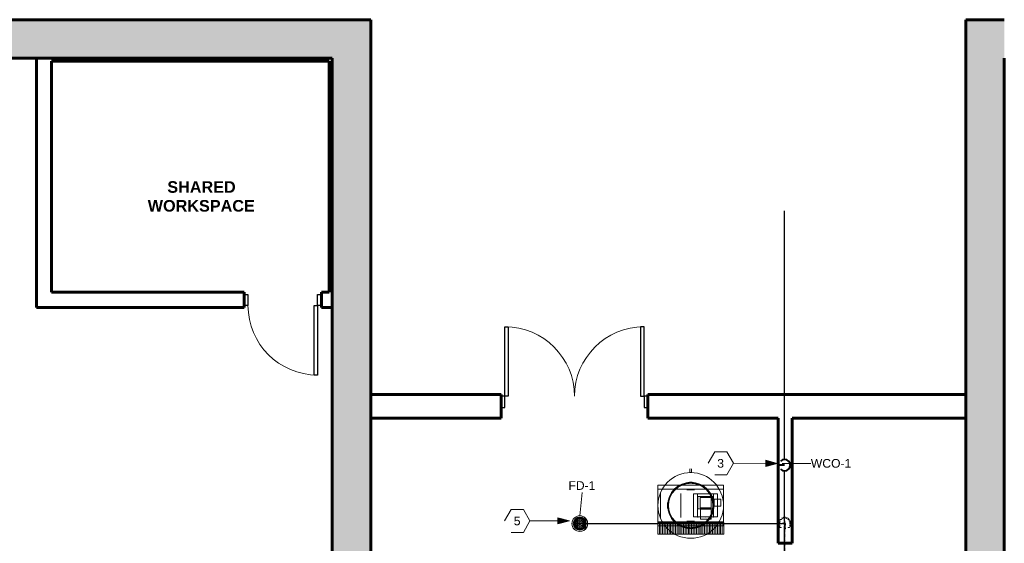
# Model space of a CAD drawing. Header units: inches. Extents: x -703 to 1618, y -188 to 488.
# Tile 10 of 18: x -345 to 165, y 217 to 488. Entities that reach past the tile are written whole.
import ezdxf

# ---------------------------------------------------------------- set-up
doc = ezdxf.new("R2010")
doc.units = ezdxf.units.IN
doc.header["$MEASUREMENT"] = 0
doc.linetypes.add('Dash 1_8_', pattern=[0.25, 0.125, -0.125])
for name, color, linetype, lineweight in [('A-ANNO-NOTE', 131, 'Continuous', 9), ('A-AREA-IDEN', 2, 'Continuous', 9), ('A-DOOR', 31, 'Continuous', 18), ('A-DOOR-FRAM', 31, 'Continuous', 30), ('A-WALL', 113, 'Continuous', 18), ('A-WALL-PATT', 111, 'Continuous', 18), ('I-WALL', 2, 'Continuous', 18), ('L-SITE-WALL', 31, 'Continuous', 18), ('P-PIPE', 3, 'Continuous', 30), ('P-PIPE-IDEN', 2, 'Continuous', 9), ('P-SANR-FIXT', 6, 'Continuous', 9), ('P-SANR-FIXT-IDEN', 2, 'Continuous', 9)]:
    doc.layers.add(name, color=color, linetype=linetype, lineweight=lineweight)
doc.styles.add('Arial', font='arial.ttf', dxfattribs={"height": 4.5})
doc.styles.add('Arial_B', font='arialbd.ttf', dxfattribs={"height": 6})
pattern_1 = [(50, (0, 0), (13.77135, -1.20496), [1.44, -15.84]), (355, (0, 0), (-2.66442, 14.44218), [1.152, -12.672]), (100.451, (1.148, -0.1), (11.10708, 13.23737), [1.224, -13.462]), (46.184, (0, 3.84), (20.4913, -3.17785), [2.16, -23.76]), (96.636, (1.708, 3.575), (17.94587, 18.70315), [1.836, -20.193]), (351.184, (0, 3.84), (17.9454, 18.7026), [1.728, -19.008]), (21, (1.92, 2.88), (11.46052, -7.73037), [1.44, -15.84]), (326, (1.92, 2.88), (4.67135, 13.92315), [1.152, -12.672]), (71.451, (2.875, 2.236), (16.13207, 6.19284), [1.224, -13.462]), (37.5, (0, 0), (0.233123, 6.39175), [0.634, -11.885, 0.634, -12.23, -12.72]), (37.5, (0, 0), (0.233123, 6.39175), [-25.382, 0.634, -12.086]), (7.5, (0, 0), (5.05073, 7.57304), [0.634, -6.701, 0.634, -11.597, -4.848]), (7.5, (0, 0), (5.05073, 7.57304), [-19.565, 0.634, -4.214]), (327.5, (-4.282, 0), (10.24958, -0.43289), [0.634, -4.166, 0.634, -14.342, -19.872]), (327.5, (-4.282, 0), (10.24958, -0.43289), [-19.776, 0.634, -19.238]), (317.5, (-6.202, 0), (11.19739, 1.92214), [0.634, -5.606, 0.634, -9.312, -14.112]), (317.5, (-6.202, 0), (11.19739, 1.92214), [-16.186, 0.634, -13.478])]

# ---------------------------------------------------------------- blocks, each defined once
blk = doc.blocks.new('Door-Passage-Single-Flush - 36_ x 84_-580594-Waste and Vent Floor Plan')
at = {"layer": 'A-DOOR', "color": 50, "lineweight": 30}
for p, q in [((16.25, -3.1875), (18, -3.1875)), ((16.25, -39.1875), (16.25, -3.1875)), ((18, -3.1875), (18, -39.1875)), ((18, -39.1875), (16.25, -39.1875))]:
    blk.add_line(p, q, dxfattribs=at)
at = {"layer": 'A-DOOR', "color": 7, "lineweight": 9}
blk.add_arc((18, -3.1875), 36, 180, 270, dxfattribs=at)
at = {"layer": 'A-DOOR-FRAM', "color": 50}
for p, q in [((-20, 2.5625), (-18, 2.5625)), ((-20, -3.1875), (-20, 2.5625)), ((-18, 2.5625), (-18, -3.1875)), ((18, 2.5625), (20, 2.5625)), ((18, -3.1875), (18, 2.5625)), ((20, 2.5625), (20, -3.1875)), ((-18, -3.1875), (-20, -3.1875)), ((20, -3.1875), (18, -3.1875))]:
    blk.add_line(p, q, dxfattribs=at)
blk = doc.blocks.new('Door-Exterior-Double - 72_ x 84_-481738-Waste and Vent Floor Plan')
at = {"layer": 'A-DOOR', "color": 50, "lineweight": 30}
for p, q in [((-36, 5.4375), (-36, 41.4375)), ((-36, 41.4375), (-34.25, 41.4375)), ((-34.25, 41.4375), (-34.25, 5.4375)), ((36, 41.4375), (34.25, 41.4375)), ((34.25, 41.4375), (34.25, 5.4375)), ((36, 5.4375), (36, 41.4375)), ((-34.25, 5.4375), (-36, 5.4375)), ((34.25, 5.4375), (36, 5.4375))]:
    blk.add_line(p, q, dxfattribs=at)
at = {"layer": 'A-DOOR', "color": 7, "lineweight": 9}
for centre, start, end in [((-36, 5.4375), 0, 90), ((36, 5.4375), 90, 180)]:
    blk.add_arc(centre, 36, start, end, dxfattribs=at)
at = {"layer": 'A-DOOR-FRAM', "color": 50}
for p, q in [((-36, 5.4375), (-38, 5.4375)), ((-38, 5.4375), (-38, -0.3125)), ((-36, -0.3125), (-36, 5.4375)), ((36, 5.4375), (36, -0.3125)), ((38, 5.4375), (36, 5.4375)), ((38, -0.3125), (38, 5.4375)), ((-38, -0.3125), (-36, -0.3125)), ((36, -0.3125), (38, -0.3125))]:
    blk.add_line(p, q, dxfattribs=at)
blk = doc.blocks.new('ANG M_I Facility_HOST_REVISED_07082024_rvt-1-Waste and Vent Floor Plan')
at = {"layer": 'A-WALL-PATT', "lineweight": 9}
h = blk.add_hatch(dxfattribs=at)
h.set_pattern_fill('FP_1', style=0, pattern_type=2)
h.set_pattern_definition(pattern_1)
h.paths.add_polyline_path([(-603.06, 468.34), (-603.06, 488.34), (-163.06, 488.34), (-163.06, 468.34), (-183.06, 468.34)])
h = blk.add_hatch(dxfattribs=at)
h.set_pattern_fill('FP_1', style=0, pattern_type=2)
h.set_pattern_definition(pattern_1)
h.paths.add_polyline_path([(164.94, -11.66), (144.94, -11.66), (144.94, 488.34), (164.94, 488.34), (164.94, 468.34)])
h = blk.add_hatch(dxfattribs=at)
h.set_pattern_fill('FP_1', style=0, pattern_type=2)
h.set_pattern_definition(pattern_1)
h.paths.add_polyline_path([(-163.06, -11.66), (-183.06, -11.66), (-183.06, 468.34), (-163.06, 468.34)])
at = {"layer": 'A-WALL', "color": 250, "lineweight": 60}
for p, q in [((-95.56, 294.34), (-163.06, 294.34)), ((-163.06, 294.34), (-163.06, 281.96)), ((-95.56, 281.96), (-95.56, 294.34)), ((144.94, 294.34), (-19.56, 294.34)), ((-19.56, 294.34), (-19.56, 281.96)), ((144.94, 281.96), (144.94, 294.34)), ((-163.06, 281.96), (-95.56, 281.96)), ((-19.56, 281.96), (47.94, 281.96)), ((55.19, 281.96), (144.94, 281.96))]:
    blk.add_line(p, q, dxfattribs=at)
at = {"layer": 'A-WALL', "color": 10}
for p, q in [((-163.06, 294.34), (-163.06, 294.34)), ((-95.56, 294.34), (-95.56, 294.34)), ((-19.56, 294.34), (-19.56, 294.34)), ((144.94, 294.34), (144.94, 294.34)), ((-163.06, 281.96), (-163.06, 281.96)), ((-95.56, 281.96), (-95.56, 281.96)), ((-19.56, 281.96), (-19.56, 281.96)), ((144.94, 281.96), (144.94, 281.96))]:
    blk.add_line(p, q, dxfattribs=at)
at = {"layer": 'I-WALL', "color": 250, "lineweight": 60}
for p, q in [((-183.06, 468.34), (-336.06, 468.34)), ((-336.06, 468.34), (-336.06, 466.84)), ((-336.06, 466.84), (-336.06, 347.22)), ((-328.19, 466.84), (-184.56, 466.84)), ((-328.19, 347.22), (-328.19, 466.84)), ((-184.56, 466.84), (-184.56, 347.22)), ((-183.06, 466.84), (-183.06, 468.34)), ((-183.06, 339.35), (-183.06, 466.84)), ((-336.06, 347.22), (-336.06, 339.35)), ((-228.56, 347.22), (-328.19, 347.22)), ((-228.56, 339.35), (-228.56, 347.22)), ((-184.56, 347.22), (-188.56, 347.22)), ((-188.56, 347.22), (-188.56, 339.35)), ((-336.06, 339.35), (-228.56, 339.35)), ((-188.56, 339.35), (-184.56, 339.35)), ((-184.56, 339.35), (-183.06, 339.35)), ((47.94, 281.96), (47.94, 217.21)), ((55.19, 217.21), (55.19, 281.96)), ((47.94, 217.21), (55.19, 217.21))]:
    blk.add_line(p, q, dxfattribs=at)
at = {"layer": 'I-WALL', "color": 10}
for p, q in [((-336.06, 468.34), (-336.06, 468.34)), ((-328.19, 466.84), (-328.19, 466.84)), ((-184.56, 466.84), (-184.56, 466.84)), ((-183.06, 468.34), (-183.06, 468.34)), ((-328.19, 347.22), (-328.19, 347.22)), ((-228.56, 347.22), (-228.56, 347.22)), ((-188.56, 347.22), (-188.56, 347.22)), ((-184.56, 347.22), (-184.56, 347.22)), ((-336.06, 339.35), (-336.06, 339.35)), ((-228.56, 339.35), (-228.56, 339.35)), ((-188.56, 339.35), (-188.56, 339.35)), ((-183.06, 339.35), (-183.06, 339.35)), ((47.94, 281.96), (47.94, 281.96)), ((55.19, 281.96), (55.19, 281.96)), ((47.94, 217.21), (47.94, 217.21)), ((55.19, 217.21), (55.19, 217.21))]:
    blk.add_line(p, q, dxfattribs=at)
at = {"layer": 'L-SITE-WALL', "color": 250, "lineweight": 60}
for p, q in [((-163.06, 488.34), (-603.06, 488.34)), ((-163.06, 468.34), (-163.06, 488.34)), ((164.94, 488.34), (144.94, 488.34)), ((144.94, 488.34), (144.94, -11.66)), ((-603.06, 468.34), (-183.06, 468.34)), ((-183.06, 468.34), (-183.06, -11.66)), ((-163.06, -11.66), (-163.06, 468.34)), ((164.94, -11.66), (164.94, 468.34))]:
    blk.add_line(p, q, dxfattribs=at)
at = {"layer": 'L-SITE-WALL', "color": 10}
for p, q in [((-163.06, 488.34), (-163.06, 488.34)), ((144.94, 488.34), (144.94, 488.34)), ((-183.06, 468.34), (-183.06, 468.34)), ((-163.06, 468.34), (-163.06, 468.34))]:
    blk.add_line(p, q, dxfattribs=at)
at = {"layer": 'A-DOOR', "color": 10, "lineweight": 18}
for name, p in [('Door-Passage-Single-Flush - 36_ x 84_-580594-Waste and Vent Floor Plan', (-208.56, 343.53)), ('Door-Exterior-Double - 72_ x 84_-481738-Waste and Vent Floor Plan', (-57.56, 287.9))]:
    blk.add_blockref(name, p, dxfattribs=at)
blk = doc.blocks.new('AirCompressor_Vertical_80gal_USACE - Standard-2971515-Waste and Vent Floor Plan')
at = {"layer": 'P-SANR-FIXT'}
for p, q in [((-14.85, 16.98), (-8.85, 16.98)), ((-14.85, 16.98), (-8.85, 16.98)), ((-14.85, 16.98), (-14.85, -17.08)), ((-14.85, 16.98), (-14.85, 16.98)), ((-14.85, 16.98), (-14.85, -17.08)), ((-8.85, 16.98), (-14.85, 16.98)), ((-14.85, 16.98), (-14.85, -17.08)), ((-14.85, 16.98), (-14.85, 16.98)), ((-14.85, 16.23), (-14.85, 16.23)), ((-8.85, 16.23), (-14.85, 16.23)), ((-14.85, 15.4), (-14.85, 15.4)), ((-8.85, 15.4), (-14.85, 15.4)), ((-14.1, 16.98), (-14.1, 16.98)), ((-13.46, 16.98), (-13.46, 16.98)), ((-12.82, 16.98), (-12.82, 16.98)), ((-12.17, 16.98), (-12.17, 16.98)), ((-11.53, 16.98), (-11.53, 16.98)), ((-10.89, 16.98), (-10.89, 16.98)), ((-10.5, 17), (-10.5, 17)), ((-10.5, 17), (-8.38, 17)), ((-10.5, 17), (-10.5, -17)), ((-10.25, 16.98), (-10.25, 16.98)), ((-9.6, 16.98), (-9.6, 16.98)), ((-8.85, -17.08), (-8.85, 16.98)), ((-8.85, 16.98), (-8.85, 16.98)), ((-8.85, 16.23), (-8.85, 16.23)), ((-8.85, 15.4), (-8.85, 15.4)), ((-8.38, 17), (-8.38, 17)), ((-8.38, 17), (8.38, 17)), ((-8.38, 17), (-8.38, -17)), ((-8.38, 17), (-8.38, -17)), ((-8.13, 17), (-8.13, 17)), ((6.25, 15.56), (-6.25, 15.56)), ((8.13, 17), (8.13, 17)), ((8.38, 17), (8.38, 17)), ((8.38, 17), (10.5, 17)), ((8.38, 17), (8.38, -17)), ((8.38, 17), (8.38, -17)), ((10.5, 17), (10.5, 17)), ((10.5, 17), (10.5, -17)), ((-14.85, 14.56), (-14.85, 14.56)), ((-8.85, 14.56), (-14.85, 14.56)), ((-14.85, 13.73), (-14.85, 13.73)), ((-8.85, 13.73), (-14.85, 13.73)), ((-14.85, 12.89), (-14.85, 12.89)), ((-8.85, 12.89), (-14.85, 12.89)), ((-14.85, 12.06), (-14.85, 12.06)), ((-8.85, 12.06), (-14.85, 12.06)), ((-14.85, 11.22), (-14.85, 11.22)), ((-8.85, 11.22), (-14.85, 11.22)), ((-14.85, 10.39), (-14.85, 10.39)), ((-8.85, 10.39), (-14.85, 10.39)), ((-8.85, 14.56), (-8.85, 14.56)), ((-8.85, 13.73), (-8.85, 13.73)), ((-8.85, 12.89), (-8.85, 12.89)), ((-8.85, 12.06), (-8.85, 12.06)), ((-8.85, 11.22), (-8.85, 11.22)), ((-8.85, 10.39), (-8.85, 10.39)), ((-6.25, 10.35), (-6.25, 10.35)), ((-6.25, 10.35), (-6.25, 10.35)), ((-1.5, 11.91), (-1.5, 11.4)), ((1.5, 11.4), (1.5, 11.91)), ((6.25, 10.35), (6.25, 10.35)), ((6.25, 10.35), (6.25, 10.35)), ((-14.85, 9.55), (-14.85, 9.55)), ((-8.85, 9.55), (-14.85, 9.55)), ((-14.85, 8.72), (-14.85, 8.72)), ((-8.85, 8.72), (-14.85, 8.72)), ((-14.85, 7.88), (-14.85, 7.88)), ((-8.85, 7.88), (-14.85, 7.88)), ((-14.85, 7.05), (-14.85, 7.05)), ((-8.85, 7.05), (-14.85, 7.05)), ((-14.85, 6.21), (-14.85, 6.21)), ((-8.85, 6.21), (-14.85, 6.21)), ((-14.85, 5.38), (-14.85, 5.38)), ((-8.85, 5.38), (-14.85, 5.38)), ((-8.85, 9.55), (-8.85, 9.55)), ((-8.85, 8.72), (-8.85, 8.72)), ((-8.85, 7.88), (-8.85, 7.88)), ((-8.85, 7.05), (-8.85, 7.05)), ((-8.85, 6.21), (-8.85, 6.21)), ((-8.85, 5.38), (-8.85, 5.38)), ((-6.25, 5.15), (6.25, 5.15)), ((-14.85, 4.54), (-14.85, 4.54)), ((-8.85, 4.54), (-14.85, 4.54)), ((-14.85, 3.71), (-14.85, 3.71)), ((-8.85, 3.71), (-14.85, 3.71)), ((-14.85, 2.87), (-14.85, 2.87)), ((-8.85, 2.87), (-14.85, 2.87)), ((-14.85, 2.04), (-14.85, 2.04)), ((-8.85, 2.04), (-14.85, 2.04)), ((-14.85, 1.21), (-14.85, 1.21)), ((-8.85, 1.21), (-14.85, 1.21)), ((-14.85, 0.37), (-14.85, 0.37)), ((-8.85, 0.37), (-14.85, 0.37)), ((-11.4, 1.5), (-11.91, 1.5)), ((-8.85, 4.54), (-8.85, 4.54)), ((-8.85, 3.71), (-8.85, 3.71)), ((-8.85, 2.87), (-8.85, 2.87)), ((-8.85, 2.04), (-8.85, 2.04)), ((-8.85, 1.21), (-8.85, 1.21)), ((-8.85, 0.37), (-8.85, 0.37)), ((11.91, 1.5), (11.4, 1.5)), ((19, 0.37), (17, 0.37)), ((-14.85, -0.46), (-14.85, -0.46)), ((-8.85, -0.46), (-14.85, -0.46)), ((-14.85, -1.3), (-14.85, -1.3)), ((-8.85, -1.3), (-14.85, -1.3)), ((-14.85, -2.13), (-14.85, -2.13)), ((-8.85, -2.13), (-14.85, -2.13)), ((-14.85, -2.97), (-14.85, -2.97)), ((-8.85, -2.97), (-14.85, -2.97)), ((-14.85, -3.8), (-14.85, -3.8)), ((-8.85, -3.8), (-14.85, -3.8)), ((-14.85, -4.64), (-14.85, -4.64)), ((-8.85, -4.64), (-14.85, -4.64)), ((-11.91, -1.5), (-11.4, -1.5)), ((-8.85, -0.46), (-8.85, -0.46)), ((-8.85, -1.3), (-8.85, -1.3)), ((-8.85, -2.13), (-8.85, -2.13)), ((-8.85, -2.97), (-8.85, -2.97)), ((-8.85, -3.8), (-8.85, -3.8)), ((-8.85, -4.64), (-8.85, -4.64)), ((-7.17, -5.03), (-1.92, -5.03)), ((-7.17, -10.63), (-7.17, -5.03)), ((-7.17, -5.03), (-1.92, -5.03)), ((-7.17, -10.63), (-7.17, -5.03)), ((-7.17, -5.03), (-1.92, -5.03)), ((-7.17, -10.63), (-7.17, -5.03)), ((-7.17, -5.03), (-1.92, -5.03)), ((-7.17, -10.63), (-7.17, -5.03)), ((-7.17, -5.03), (-1.92, -5.03)), ((-7.17, -10.63), (-7.17, -5.03)), ((-7.17, -5.03), (-1.92, -5.03)), ((-7.17, -10.63), (-7.17, -5.03)), ((-7.17, -5.03), (-1.92, -5.03)), ((-7.17, -10.63), (-7.17, -5.03)), ((-7.17, -5.03), (-1.92, -5.03)), ((-7.17, -10.63), (-7.17, -5.03)), ((-7.17, -5.03), (-1.92, -5.03)), ((-7.17, -10.63), (-7.17, -5.03)), ((-1.92, -5.03), (-7.17, -5.03)), ((-7.17, -5.03), (-7.17, -10.63)), ((-7.17, -5.03), (-7.17, -5.03)), ((-5.87, -3.65), (-6.25, -3.65)), ((-5.87, -1.52), (-5.87, -1.52)), ((-5.87, -1.52), (-5.87, -13.78)), ((-5.87, -3.47), (-5.87, -1.52)), ((6, -1.52), (-5.87, -1.52)), ((6, -1.52), (-5.87, -1.52)), ((-5.87, -11.83), (-5.87, -3.47)), ((-5.87, -3.47), (-5.87, -3.47)), ((-5.87, -3.47), (6, -3.47)), ((-5.87, -3.47), (6, -3.47)), ((-1.92, -5.03), (-1.92, -10.63)), ((-1.92, -5.03), (-1.92, -10.63)), ((-1.92, -5.03), (-1.92, -10.63)), ((-1.92, -5.03), (-1.92, -10.63)), ((-1.92, -5.03), (-1.92, -10.63)), ((-1.92, -5.03), (-1.92, -10.63)), ((-1.92, -5.03), (-1.92, -10.63)), ((-1.92, -5.03), (-1.92, -10.63)), ((-1.92, -5.03), (-1.92, -10.63)), ((-1.92, -10.63), (-1.92, -5.03)), ((-1.92, -5.03), (-1.92, -5.03)), ((4.58, -3.71), (-1.67, -3.71)), ((-1.67, -3.71), (-1.67, -11.71)), ((-1.67, -3.71), (-1.67, -3.71)), ((-1.17, -4.91), (-1.17, -10.63)), ((4.08, -4.91), (-1.17, -4.91)), ((-1.17, -4.91), (-1.17, -10.63)), ((4.08, -4.91), (-1.17, -4.91)), ((-1.17, -4.91), (-1.17, -10.63)), ((4.08, -4.91), (-1.17, -4.91)), ((-1.17, -4.91), (-1.17, -10.63)), ((4.08, -4.91), (-1.17, -4.91)), ((-1.17, -4.91), (-1.17, -10.63)), ((4.08, -4.91), (-1.17, -4.91)), ((-1.17, -4.91), (-1.17, -10.63)), ((4.08, -4.91), (-1.17, -4.91)), ((-1.17, -4.91), (4.08, -4.91)), ((-1.17, -10.51), (-1.17, -4.91)), ((-1.17, -4.91), (-1.17, -4.91)), ((4.08, -10.51), (4.08, -4.91)), ((4.08, -10.51), (4.08, -4.91)), ((4.08, -10.51), (4.08, -4.91)), ((4.08, -10.51), (4.08, -4.91)), ((4.08, -10.51), (4.08, -4.91)), ((4.08, -10.51), (4.08, -4.91)), ((4.08, -4.91), (4.08, -10.51)), ((4.08, -4.91), (4.08, -4.91)), ((4.58, -11.71), (4.58, -3.71)), ((4.58, -3.71), (4.58, -3.71)), ((6, -1.52), (6, -3.47)), ((6, -13.78), (6, -1.52)), ((6, -1.52), (6, -1.52)), ((6, -3.47), (6, -3.47)), ((6, -3.47), (6, -11.83)), ((6.25, -3.65), (6, -3.65)), ((11.4, -1.5), (11.91, -1.5)), ((17, -0.38), (19, -0.38)), ((19, 0), (19, 0)), ((19, 0), (19, 0)), ((-14.85, -5.47), (-14.85, -5.47)), ((-8.85, -5.47), (-14.85, -5.47)), ((-14.85, -6.31), (-14.85, -6.31)), ((-8.85, -6.31), (-14.85, -6.31)), ((-14.85, -7.14), (-14.85, -7.14)), ((-8.85, -7.14), (-14.85, -7.14)), ((-14.85, -7.98), (-14.85, -7.98)), ((-8.85, -7.98), (-14.85, -7.98)), ((-14.85, -8.81), (-14.85, -8.81)), ((-8.85, -8.81), (-14.85, -8.81)), ((-14.85, -9.65), (-14.85, -9.65)), ((-8.85, -9.65), (-14.85, -9.65)), ((-8.85, -5.47), (-8.85, -5.47)), ((-8.85, -6.31), (-8.85, -6.31)), ((-8.85, -7.14), (-8.85, -7.14)), ((-8.85, -7.98), (-8.85, -7.98)), ((-8.85, -8.81), (-8.85, -8.81)), ((-8.85, -9.65), (-8.85, -9.65)), ((-6.25, -7.65), (-6.25, -7.65)), ((-6.25, -7.65), (-6.25, -7.65)), ((-5.87, -7.65), (-5.87, -7.65)), ((-5.87, -7.65), (-5.87, -7.65)), ((6, -7.65), (6, -7.65)), ((6, -7.65), (6, -7.65)), ((6.25, -7.65), (6.25, -7.65)), ((6.25, -7.65), (6.25, -7.65)), ((-14.85, -10.48), (-14.85, -10.48)), ((-8.85, -10.48), (-14.85, -10.48)), ((-14.85, -11.32), (-14.85, -11.32)), ((-8.85, -11.32), (-14.85, -11.32)), ((-14.85, -12.15), (-14.85, -12.15)), ((-8.85, -12.15), (-14.85, -12.15)), ((-14.85, -12.99), (-14.85, -12.99)), ((-8.85, -12.99), (-14.85, -12.99)), ((-14.85, -13.82), (-14.85, -13.82)), ((-8.85, -13.82), (-14.85, -13.82)), ((-14.85, -14.66), (-14.85, -14.66)), ((-8.85, -14.66), (-14.85, -14.66)), ((-8.85, -10.48), (-8.85, -10.48)), ((-8.85, -11.32), (-8.85, -11.32)), ((-8.85, -12.15), (-8.85, -12.15)), ((-8.85, -12.99), (-8.85, -12.99)), ((-8.85, -13.82), (-8.85, -13.82)), ((-8.85, -14.66), (-8.85, -14.66)), ((-7.17, -10.63), (-1.92, -10.63)), ((-7.17, -10.63), (-1.92, -10.63)), ((-7.17, -10.63), (-1.92, -10.63)), ((-7.17, -10.63), (-1.92, -10.63)), ((-7.17, -10.63), (-1.92, -10.63)), ((-7.17, -10.63), (-1.92, -10.63)), ((-7.17, -10.63), (-1.92, -10.63)), ((-7.17, -10.63), (-1.92, -10.63)), ((-7.17, -10.63), (-1.92, -10.63)), ((-7.17, -10.63), (-7.17, -10.63)), ((-7.17, -10.63), (-1.92, -10.63)), ((-7.17, -10.63), (-7.17, -10.63)), ((-6.25, -11.65), (-5.87, -11.65)), ((-5.87, -13.78), (-5.87, -11.83)), ((-5.87, -11.83), (-5.87, -11.83)), ((-5.87, -11.83), (6, -11.83)), ((-5.87, -11.83), (6, -11.83)), ((-5.87, -13.78), (-5.87, -13.78)), ((-5.87, -13.78), (6, -13.78)), ((-5.87, -13.78), (6, -13.78)), ((-1.92, -10.63), (-1.92, -10.63)), ((-1.67, -11.71), (4.58, -11.71)), ((-1.67, -11.71), (-1.67, -11.71)), ((-1.5, -11.4), (-1.5, -11.91)), ((4.08, -10.51), (-1.17, -10.51)), ((4.08, -10.51), (-1.17, -10.51)), ((4.08, -10.51), (-1.17, -10.51)), ((4.08, -10.51), (-1.17, -10.51)), ((4.08, -10.51), (-1.17, -10.51)), ((4.08, -10.51), (-1.17, -10.51)), ((4.08, -10.51), (-1.17, -10.51)), ((-1.17, -10.51), (-1.17, -10.51)), ((-0.29, -12.08), (-0.29, -15.53)), ((-0.29, -12.08), (3.21, -12.08)), ((3.21, -12.08), (-0.29, -12.08)), ((1.5, -11.91), (1.5, -11.4)), ((3.21, -15.53), (3.21, -12.08)), ((4.08, -10.51), (4.08, -10.51)), ((4.58, -11.71), (4.58, -11.71)), ((6, -11.65), (6.25, -11.65)), ((6, -11.83), (6, -11.83)), ((6, -11.83), (6, -13.78)), ((6, -13.78), (6, -13.78)), ((-14.85, -15.49), (-14.85, -15.49)), ((-8.85, -15.49), (-14.85, -15.49)), ((-14.85, -16.33), (-14.85, -16.33)), ((-8.85, -16.33), (-14.85, -16.33)), ((-14.85, -17.08), (-8.85, -17.08)), ((-14.85, -17.08), (-8.85, -17.08)), ((-14.85, -17.08), (-8.85, -17.08)), ((-14.85, -17.08), (-14.85, -17.08)), ((-14.1, -17.08), (-14.1, -17.08)), ((-13.46, -17.08), (-13.46, -17.08)), ((-12.82, -17.08), (-12.82, -17.08)), ((-12.17, -17.08), (-12.17, -17.08)), ((-11.53, -17.08), (-11.53, -17.08)), ((-10.89, -17.08), (-10.89, -17.08)), ((-8.38, -17), (-10.5, -17)), ((-10.5, -17), (-10.5, -17)), ((-10.25, -17.08), (-10.25, -17.08)), ((-9.6, -17.08), (-9.6, -17.08)), ((-8.85, -15.49), (-8.85, -15.49)), ((-8.85, -16.33), (-8.85, -16.33)), ((-8.85, -17.08), (-8.85, -17.08)), ((8.38, -17), (-8.38, -17)), ((-8.38, -17), (-8.38, -17)), ((-8.13, -17), (-8.13, -17)), ((-0.29, -15.53), (3.21, -15.53)), ((3.21, -15.53), (-0.29, -15.53)), ((8.13, -17), (8.13, -17)), ((10.5, -17), (8.38, -17)), ((8.38, -17), (8.38, -17)), ((10.5, -17), (10.5, -17))]:
    blk.add_line(p, q, dxfattribs=at)
for radius, start, end in [(17, 0, 180), (17, 0, 180), (12, 360, 180), (11.73, 360, 180), (11.5, 0, 180), (8.38, 165.93, 180), (8.38, 360, 14.07), (17, 180, 360), (17, 180, 360), (12, 180, 360), (11.73, 180, 360), (11.5, 180, 360), (8.38, 180, 194.07), (8.38, 345.93, 360)]:
    blk.add_arc((0, 0), radius, start, end, dxfattribs=at)
for points, knots in [([(1.5, 11.91), (1.5, 11.91), (1.48, 11.91), (1.42, 11.92), (1.32, 11.93), (1.23, 11.94), (1.15, 11.94), (1.06, 11.95), (0.97, 11.96), (0.86, 11.97), (0.75, 11.98), (0.64, 11.98), (0.51, 11.99), (0.39, 11.99), (0.25, 12), (0.1, 12), (-0.07, 12), (-0.23, 12), (-0.44, 11.99), (-0.65, 11.98), (-0.83, 11.97), (-0.97, 11.96), (-1.09, 11.95), (-1.19, 11.94), (-1.28, 11.93), (-1.39, 11.92), (-1.47, 11.91), (-1.5, 11.91), (-1.5, 11.91)], [0, 0, 0, 0, 0.055556, 0.111111, 0.166667, 0.194444, 0.222222, 0.25, 0.277778, 0.305556, 0.333333, 0.361111, 0.388889, 0.416667, 0.444444, 0.479167, 0.513889, 0.548611, 0.583333, 0.652778, 0.6875, 0.722222, 0.756944, 0.791667, 0.826389, 0.861111, 0.930556, 1, 1, 1, 1]), ([(-1.5, 11.91), (-1.5, 11.91), (-1.48, 11.91), (-1.42, 11.92), (-1.32, 11.93), (-1.23, 11.94), (-1.15, 11.94), (-1.06, 11.95), (-0.97, 11.96), (-0.86, 11.97), (-0.75, 11.98), (-0.64, 11.98), (-0.51, 11.99), (-0.39, 11.99), (-0.25, 12), (-0.1, 12), (0.07, 12), (0.23, 12), (0.44, 11.99), (0.65, 11.98), (0.83, 11.97), (0.97, 11.96), (1.09, 11.95), (1.19, 11.94), (1.28, 11.93), (1.39, 11.92), (1.47, 11.91), (1.5, 11.91), (1.5, 11.91)], [0, 0, 0, 0, 0.055556, 0.111111, 0.166667, 0.194444, 0.222222, 0.25, 0.277778, 0.305556, 0.333333, 0.361111, 0.388889, 0.416667, 0.444444, 0.479167, 0.513889, 0.548611, 0.583333, 0.652778, 0.6875, 0.722222, 0.756944, 0.791667, 0.826389, 0.861111, 0.930556, 1, 1, 1, 1]), ([(-1.5, 11.4), (-1.5, 11.4), (-1.48, 11.4), (-1.42, 11.41), (-1.32, 11.42), (-1.23, 11.43), (-1.15, 11.44), (-1.06, 11.45), (-0.97, 11.46), (-0.86, 11.47), (-0.75, 11.48), (-0.64, 11.48), (-0.51, 11.49), (-0.39, 11.49), (-0.25, 11.5), (-0.1, 11.5), (0.07, 11.5), (0.23, 11.5), (0.44, 11.49), (0.65, 11.48), (0.83, 11.47), (0.97, 11.46), (1.09, 11.45), (1.19, 11.44), (1.28, 11.43), (1.39, 11.42), (1.47, 11.41), (1.5, 11.4), (1.5, 11.4)], [0, 0, 0, 0, 0.055556, 0.111111, 0.166667, 0.194444, 0.222222, 0.25, 0.277778, 0.305556, 0.333333, 0.361111, 0.388889, 0.416667, 0.444444, 0.479167, 0.513889, 0.548611, 0.583333, 0.652778, 0.6875, 0.722222, 0.756944, 0.791667, 0.826389, 0.861111, 0.930556, 1, 1, 1, 1]), ([(1.5, 11.4), (1.5, 11.4), (1.48, 11.4), (1.42, 11.41), (1.32, 11.42), (1.23, 11.43), (1.15, 11.44), (1.06, 11.45), (0.97, 11.46), (0.86, 11.47), (0.75, 11.48), (0.64, 11.48), (0.51, 11.49), (0.39, 11.49), (0.25, 11.5), (0.1, 11.5), (-0.07, 11.5), (-0.23, 11.5), (-0.44, 11.49), (-0.65, 11.48), (-0.83, 11.47), (-0.97, 11.46), (-1.09, 11.45), (-1.19, 11.44), (-1.28, 11.43), (-1.39, 11.42), (-1.47, 11.41), (-1.5, 11.4), (-1.5, 11.4)], [0, 0, 0, 0, 0.055556, 0.111111, 0.166667, 0.194444, 0.222222, 0.25, 0.277778, 0.305556, 0.333333, 0.361111, 0.388889, 0.416667, 0.444444, 0.479167, 0.513889, 0.548611, 0.583333, 0.652778, 0.6875, 0.722222, 0.756944, 0.791667, 0.826389, 0.861111, 0.930556, 1, 1, 1, 1]), ([(-12, 0), (-12, 0.11), (-12, 0.34), (-11.98, 0.66), (-11.96, 0.94), (-11.94, 1.22), (-11.92, 1.4), (-11.91, 1.49), (-11.91, 1.5), (-11.91, 1.5)], [0, 0, 0, 0, 0.142857, 0.285714, 0.428571, 0.571429, 0.785714, 0.892857, 1, 1, 1, 1]), ([(-11.91, 1.5), (-11.91, 1.5), (-11.91, 1.47), (-11.92, 1.36), (-11.94, 1.18), (-11.97, 0.9), (-11.99, 0.58), (-12, 0.25), (-12, 0.09), (-12, 0)], [0, 0, 0, 0, 0.142857, 0.285714, 0.428571, 0.571429, 0.785714, 0.892857, 1, 1, 1, 1]), ([(-11.5, 0), (-11.5, 0.11), (-11.5, 0.34), (-11.48, 0.66), (-11.46, 0.94), (-11.44, 1.22), (-11.41, 1.4), (-11.4, 1.49), (-11.4, 1.5), (-11.4, 1.5)], [0, 0, 0, 0, 0.142857, 0.285714, 0.428571, 0.571429, 0.785714, 0.892857, 1, 1, 1, 1]), ([(-11.4, 1.5), (-11.4, 1.5), (-11.41, 1.47), (-11.42, 1.36), (-11.44, 1.18), (-11.47, 0.9), (-11.49, 0.58), (-11.5, 0.25), (-11.5, 0.09), (-11.5, 0)], [0, 0, 0, 0, 0.142857, 0.285714, 0.428571, 0.571429, 0.785714, 0.892857, 1, 1, 1, 1]), ([(11.5, 0), (11.5, 0.11), (11.5, 0.34), (11.48, 0.66), (11.46, 0.94), (11.44, 1.22), (11.41, 1.4), (11.4, 1.49), (11.4, 1.5), (11.4, 1.5)], [0, 0, 0, 0, 0.142857, 0.285714, 0.428571, 0.571429, 0.785714, 0.892857, 1, 1, 1, 1]), ([(11.4, 1.5), (11.4, 1.5), (11.41, 1.47), (11.42, 1.36), (11.44, 1.18), (11.47, 0.9), (11.49, 0.58), (11.5, 0.25), (11.5, 0.09), (11.5, 0)], [0, 0, 0, 0, 0.142857, 0.285714, 0.428571, 0.571429, 0.785714, 0.892857, 1, 1, 1, 1]), ([(12, 0), (12, 0.11), (12, 0.34), (11.98, 0.66), (11.96, 0.94), (11.94, 1.22), (11.92, 1.4), (11.91, 1.49), (11.91, 1.5), (11.91, 1.5)], [0, 0, 0, 0, 0.142857, 0.285714, 0.428571, 0.571429, 0.785714, 0.892857, 1, 1, 1, 1]), ([(11.91, 1.5), (11.91, 1.5), (11.91, 1.47), (11.92, 1.36), (11.94, 1.18), (11.97, 0.9), (11.99, 0.58), (12, 0.25), (12, 0.09), (12, 0)], [0, 0, 0, 0, 0.142857, 0.285714, 0.428571, 0.571429, 0.785714, 0.892857, 1, 1, 1, 1]), ([(17, 0), (17, 0.05), (17, 0.11), (17, 0.19), (17, 0.24), (17, 0.29), (17, 0.33), (17, 0.35), (17, 0.37), (17, 0.38), (17, 0.37), (17, 0.36), (17, 0.34), (17, 0.29), (17, 0.23), (17, 0.14), (17, 0.06), (17, 0)], [0, 0, 0, 0, 0.111111, 0.166667, 0.222222, 0.277778, 0.333333, 0.388889, 0.444444, 0.513889, 0.548611, 0.583333, 0.652778, 0.722222, 0.791667, 0.861111, 1, 1, 1, 1]), ([(-12, 0), (-12, -0.11), (-12, -0.34), (-11.98, -0.66), (-11.96, -0.94), (-11.94, -1.22), (-11.92, -1.4), (-11.91, -1.49), (-11.91, -1.5), (-11.91, -1.5)], [0, 0, 0, 0, 0.142857, 0.285714, 0.428571, 0.571429, 0.785714, 0.892857, 1, 1, 1, 1]), ([(-11.91, -1.5), (-11.91, -1.5), (-11.91, -1.47), (-11.92, -1.36), (-11.94, -1.18), (-11.97, -0.9), (-11.99, -0.58), (-12, -0.25), (-12, -0.09), (-12, 0)], [0, 0, 0, 0, 0.142857, 0.285714, 0.428571, 0.571429, 0.785714, 0.892857, 1, 1, 1, 1]), ([(-11.5, 0), (-11.5, -0.11), (-11.5, -0.34), (-11.48, -0.66), (-11.46, -0.94), (-11.44, -1.22), (-11.41, -1.4), (-11.4, -1.49), (-11.4, -1.5), (-11.4, -1.5)], [0, 0, 0, 0, 0.142857, 0.285714, 0.428571, 0.571429, 0.785714, 0.892857, 1, 1, 1, 1]), ([(-11.4, -1.5), (-11.4, -1.5), (-11.41, -1.47), (-11.42, -1.36), (-11.44, -1.18), (-11.47, -0.9), (-11.49, -0.58), (-11.5, -0.25), (-11.5, -0.09), (-11.5, 0)], [0, 0, 0, 0, 0.142857, 0.285714, 0.428571, 0.571429, 0.785714, 0.892857, 1, 1, 1, 1]), ([(11.5, 0), (11.5, -0.11), (11.5, -0.34), (11.48, -0.66), (11.46, -0.94), (11.44, -1.22), (11.41, -1.4), (11.4, -1.49), (11.4, -1.5), (11.4, -1.5)], [0, 0, 0, 0, 0.142857, 0.285714, 0.428571, 0.571429, 0.785714, 0.892857, 1, 1, 1, 1]), ([(11.4, -1.5), (11.4, -1.5), (11.41, -1.47), (11.42, -1.36), (11.44, -1.18), (11.47, -0.9), (11.49, -0.58), (11.5, -0.25), (11.5, -0.09), (11.5, 0)], [0, 0, 0, 0, 0.142857, 0.285714, 0.428571, 0.571429, 0.785714, 0.892857, 1, 1, 1, 1]), ([(12, 0), (12, -0.11), (12, -0.34), (11.98, -0.66), (11.96, -0.94), (11.94, -1.22), (11.92, -1.4), (11.91, -1.49), (11.91, -1.5), (11.91, -1.5)], [0, 0, 0, 0, 0.142857, 0.285714, 0.428571, 0.571429, 0.785714, 0.892857, 1, 1, 1, 1]), ([(11.91, -1.5), (11.91, -1.5), (11.91, -1.47), (11.92, -1.36), (11.94, -1.18), (11.97, -0.9), (11.99, -0.58), (12, -0.25), (12, -0.09), (12, 0)], [0, 0, 0, 0, 0.142857, 0.285714, 0.428571, 0.571429, 0.785714, 0.892857, 1, 1, 1, 1]), ([(17, 0), (17, -0.02), (17, -0.07), (17, -0.13), (17, -0.19), (17, -0.24), (17, -0.29), (17, -0.33), (17, -0.35), (17, -0.37), (17, -0.38), (17, -0.37), (17, -0.36), (17, -0.34), (17, -0.29), (17, -0.23), (17, -0.14), (17, -0.06), (17, 0)], [0, 0, 0, 0, 0.055556, 0.111111, 0.166667, 0.222222, 0.277778, 0.333333, 0.388889, 0.444444, 0.513889, 0.548611, 0.583333, 0.652778, 0.722222, 0.791667, 0.861111, 1, 1, 1, 1]), ([(1.5, -11.4), (1.5, -11.4), (1.48, -11.4), (1.42, -11.41), (1.32, -11.42), (1.23, -11.43), (1.15, -11.44), (1.06, -11.45), (0.97, -11.46), (0.86, -11.47), (0.75, -11.48), (0.64, -11.48), (0.51, -11.49), (0.39, -11.49), (0.25, -11.5), (0.1, -11.5), (-0.07, -11.5), (-0.23, -11.5), (-0.44, -11.49), (-0.65, -11.48), (-0.83, -11.47), (-0.97, -11.46), (-1.09, -11.45), (-1.19, -11.44), (-1.28, -11.43), (-1.39, -11.42), (-1.47, -11.41), (-1.5, -11.4), (-1.5, -11.4)], [0, 0, 0, 0, 0.055556, 0.111111, 0.166667, 0.194444, 0.222222, 0.25, 0.277778, 0.305556, 0.333333, 0.361111, 0.388889, 0.416667, 0.444444, 0.479167, 0.513889, 0.548611, 0.583333, 0.652778, 0.6875, 0.722222, 0.756944, 0.791667, 0.826389, 0.861111, 0.930556, 1, 1, 1, 1]), ([(-1.5, -11.4), (-1.5, -11.4), (-1.48, -11.4), (-1.42, -11.41), (-1.32, -11.42), (-1.23, -11.43), (-1.15, -11.44), (-1.06, -11.45), (-0.97, -11.46), (-0.86, -11.47), (-0.75, -11.48), (-0.64, -11.48), (-0.51, -11.49), (-0.39, -11.49), (-0.25, -11.5), (-0.1, -11.5), (0.07, -11.5), (0.23, -11.5), (0.44, -11.49), (0.65, -11.48), (0.83, -11.47), (0.97, -11.46), (1.09, -11.45), (1.19, -11.44), (1.28, -11.43), (1.39, -11.42), (1.47, -11.41), (1.5, -11.4), (1.5, -11.4)], [0, 0, 0, 0, 0.055556, 0.111111, 0.166667, 0.194444, 0.222222, 0.25, 0.277778, 0.305556, 0.333333, 0.361111, 0.388889, 0.416667, 0.444444, 0.479167, 0.513889, 0.548611, 0.583333, 0.652778, 0.6875, 0.722222, 0.756944, 0.791667, 0.826389, 0.861111, 0.930556, 1, 1, 1, 1]), ([(-1.5, -11.91), (-1.5, -11.91), (-1.48, -11.91), (-1.42, -11.92), (-1.32, -11.93), (-1.23, -11.94), (-1.15, -11.94), (-1.06, -11.95), (-0.97, -11.96), (-0.86, -11.97), (-0.75, -11.98), (-0.64, -11.98), (-0.51, -11.99), (-0.39, -11.99), (-0.25, -12), (-0.1, -12), (0.07, -12), (0.23, -12), (0.44, -11.99), (0.65, -11.98), (0.83, -11.97), (0.97, -11.96), (1.09, -11.95), (1.19, -11.94), (1.28, -11.93), (1.39, -11.92), (1.47, -11.91), (1.5, -11.91), (1.5, -11.91)], [0, 0, 0, 0, 0.055556, 0.111111, 0.166667, 0.194444, 0.222222, 0.25, 0.277778, 0.305556, 0.333333, 0.361111, 0.388889, 0.416667, 0.444444, 0.479167, 0.513889, 0.548611, 0.583333, 0.652778, 0.6875, 0.722222, 0.756944, 0.791667, 0.826389, 0.861111, 0.930556, 1, 1, 1, 1]), ([(1.5, -11.91), (1.5, -11.91), (1.48, -11.91), (1.42, -11.92), (1.32, -11.93), (1.23, -11.94), (1.15, -11.94), (1.06, -11.95), (0.97, -11.96), (0.86, -11.97), (0.75, -11.98), (0.64, -11.98), (0.51, -11.99), (0.39, -11.99), (0.25, -12), (0.1, -12), (-0.07, -12), (-0.23, -12), (-0.44, -11.99), (-0.65, -11.98), (-0.83, -11.97), (-0.97, -11.96), (-1.09, -11.95), (-1.19, -11.94), (-1.28, -11.93), (-1.39, -11.92), (-1.47, -11.91), (-1.5, -11.91), (-1.5, -11.91)], [0, 0, 0, 0, 0.055556, 0.111111, 0.166667, 0.194444, 0.222222, 0.25, 0.277778, 0.305556, 0.333333, 0.361111, 0.388889, 0.416667, 0.444444, 0.479167, 0.513889, 0.548611, 0.583333, 0.652778, 0.6875, 0.722222, 0.756944, 0.791667, 0.826389, 0.861111, 0.930556, 1, 1, 1, 1])]:
    blk.add_open_spline(points, degree=3, knots=knots, dxfattribs=at)
for points in [[(-8.13, 0), (-8.13, 0.34), (-8.13, 1.02), (-8.13, 1.7), (-8.13, 2.04)], [(8.13, 2.04), (8.13, 1.7), (8.13, 1.02), (8.13, 0.34), (8.13, 0)], [(-8.13, -2.04), (-8.13, -1.7), (-8.13, -1.02), (-8.13, -0.34), (-8.13, 0)], [(8.13, 0), (8.13, -0.34), (8.13, -1.02), (8.13, -1.7), (8.13, -2.04)]]:
    blk.add_open_spline(points, degree=3, dxfattribs=at)
blk = doc.blocks.new('Floor Drain - Round - 5_ Strainer - 4_ Drain-3085384-Waste and Vent Floor Plan')
at = {"layer": 'P-SANR-FIXT', "color": 203}
for p, q in [((0, 2.5), (0, -2.5)), ((-2.5, 0), (2.5, 0))]:
    blk.add_line(p, q, dxfattribs=at)
for radius in [2.5, 1.88, 1.25, 0.625]:
    blk.add_circle((0, 0), radius, dxfattribs=at)
for radius, start, end in [(4.06, 360, 180), (4.06, 0, 180), (4.06, 360, 180), (4.06, 0, 180), (4.06, 180, 360), (4.06, 180, 0), (4.06, 180, 360), (4.06, 180, 0), (3.37, 0, 180), (3.37, 0, 180), (3.37, 180, 0), (3.37, 180, 0), (2.69, 0, 180), (2.69, 0, 180), (2.69, 180, 0), (2.69, 180, 0), (2.5, 0, 180), (2.5, 360, 180), (2.5, 180, 360), (2.03, 0, 180), (2.03, 0, 180), (2.03, 180, 0), (2.03, 180, 0), (2, 0, 180), (2, 0, 180), (2, 180, 0), (2, 180, 0), (2.5, 180, 0)]:
    blk.add_arc((0, 0), radius, start, end, dxfattribs=at)
blk = doc.blocks.new('03_Generic Annotation_Hexagon - 03_Generic Annotation_Hexagon-3123008-Waste and Vent Floor Plan')
at = {"layer": 'A-ANNO-NOTE'}
for p, q in [((-0.067, 0.124), (-0.139, 0.001)), ((0.063, 0.124), (-0.067, 0.124)), ((0.134, 0), (0.063, 0.124)), ((0.063, -0.124), (0.134, 0)), ((-0.067, -0.124), (0.063, -0.124))]:
    blk.add_line(p, q, dxfattribs=at)

msp = doc.modelspace()

# ---------------------------------------------------------------- hatches: boundary and pattern name
at = {"layer": 'A-ANNO-NOTE'}
for points in [[(47.42, 258.54), (41.43, 260.19), (41.41, 256.97)], [(-60.1, 228.85), (-66.1, 230.46), (-66.1, 227.24)]]:
    msp.add_hatch(color=256, dxfattribs=at).paths.add_polyline_path(points)

# ---------------------------------------------------------------- linework, layer by layer
for p, q in [((41.43, 260.19), (41.41, 256.97)), ((47.42, 258.54), (41.43, 260.19)), ((47.42, 258.54), (24.77, 258.69)), ((41.41, 256.97), (47.42, 258.54)), ((-60.1, 228.85), (-66.1, 230.46)), ((-66.1, 230.46), (-66.1, 227.24)), ((-60.1, 228.85), (-80.57, 228.85)), ((-66.1, 227.24), (-60.1, 228.85))]:
    msp.add_line(p, q, dxfattribs=at)
at = {"layer": 'P-PIPE', "color": 193}
for p, q in [((51.19, 260.69), (51.19, 389.31)), ((51.19, 228.9), (51.19, 254.69)), ((-51.09, 227.4), (49.65, 227.4)), ((49.65, 227.4), (50.11, 227.4)), ((51.15, 227.4), (50.11, 227.4)), ((50.66, 227.4), (51.14, 227.4)), ((50.67, 227.4), (51.15, 227.4)), ((51.11, 228.1), (51.11, 226.7)), ((51.16, 227.4), (51.11, 228.1)), ((51.11, 226.7), (51.16, 227.4)), ((51.62, 227.4), (51.14, 227.4)), ((51.14, 227.4), (51.14, 227.4)), ((51.15, 227.4), (51.14, 227.4)), ((51.63, 227.4), (51.15, 227.4)), ((51.15, 227.4), (51.15, 227.4)), ((51.16, 227.4), (51.16, 227.77)), ((51.16, 227.03), (51.16, 227.4)), ((51.18, 227.4), (51.18, 227.88)), ((51.18, 227.4), (51.18, 226.92)), ((51.18, 227.4), (51.19, 227.4)), ((51.19, 228.9), (51.19, 228.9)), ((51.19, 228.9), (51.19, 228.9)), ((51.19, 228.9), (51.19, 228.43)), ((51.19, 228.43), (51.19, 226.8)), ((51.19, 226.8), (51.19, 226.33)), ((51.19, 226.33), (51.19, 226.33)), ((51.19, 226.33), (51.19, 226.33)), ((51.19, 152.54), (51.19, 226.33))]:
    msp.add_line(p, q, dxfattribs=at)
at = {"layer": 'P-PIPE', "color": 213, "lineweight": 40}
msp.add_line((51.19, 257.69), (48.19, 257.69), dxfattribs=at)
at = {"layer": 'P-PIPE', "color": 210, "linetype": 'Dash 1_8_', "lineweight": 40}
msp.add_line((51.27, 227.4), (51.27, 224.4), dxfattribs=at)
at = {"layer": 'P-PIPE', "color": 200, "linetype": 'Dash 1_8_'}
msp.add_line((51.27, 201.57), (51.27, 225.9), dxfattribs=at)
at = {"layer": 'P-PIPE', "color": 213, "lineweight": 40}
for centre, start, end in [((51.19, 257.69), 225, 135), ((-54.81, 227.4), 0, 180), ((-54.81, 227.4), 180, 0)]:
    msp.add_arc(centre, 3, start, end, dxfattribs=at)
at = {"layer": 'P-PIPE', "color": 210, "linetype": 'Dash 1_8_', "lineweight": 40}
msp.add_arc((51.27, 227.4), 3, 315, 225, dxfattribs=at)
at = {"layer": 'P-PIPE', "color": 193}
msp.add_ellipse((51.19, 228.43), major_axis=(0, 1.03), ratio=0.003636, start_param=3.141593, end_param=4.712389, dxfattribs=at)
at = {"layer": 'P-PIPE-IDEN'}
msp.add_line((49.95, 258.62), (64.79, 258.62), dxfattribs=at)
at = {"layer": 'P-SANR-FIXT-IDEN'}
msp.add_line((-54.81, 231.46), (-53.57, 243.51), dxfattribs=at)

# ---------------------------------------------------------------- block references
at = {"lineweight": 5}
msp.add_blockref('ANG M_I Facility_HOST_REVISED_07082024_rvt-1-Waste and Vent Floor Plan', (0, 0), dxfattribs=at)
at = {"layer": 'A-ANNO-NOTE', "xscale": 48, "yscale": 48, "zscale": 48}
for p in [(18.31, 258.69), (-87.03, 228.85)]:
    msp.add_blockref('03_Generic Annotation_Hexagon - 03_Generic Annotation_Hexagon-3123008-Waste and Vent Floor Plan', p, dxfattribs=at)
at = {"layer": 'P-SANR-FIXT', "rotation": 89.99999999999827}
msp.add_blockref('AirCompressor_Vertical_80gal_USACE - Standard-2971515-Waste and Vent Floor Plan', (2.61, 236.8), dxfattribs=at)
at = {"layer": 'P-SANR-FIXT', "color": 203, "rotation": 269.9999999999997}
msp.add_blockref('Floor Drain - Round - 5_ Strainer - 4_ Drain-3085384-Waste and Vent Floor Plan', (-54.81, 227.4), dxfattribs=at)

# ---------------------------------------------------------------- texts
at = {"layer": 'A-ANNO-NOTE', "char_height": 4.5, "width": 4.242, "attachment_point": 1, "style": 'Arial'}
for s, insert in [('3', (16.35, 260.87)), ('5', (-88.99, 231.04))]:
    msp.add_mtext(s, dxfattribs=dict(at, insert=insert))
at = {"layer": 'A-AREA-IDEN', "char_height": 6, "attachment_point": 1, "style": 'Arial_B'}
for s, insert, width in [('SHARED', (-268.33, 404.71), 42.2685), ('WORKSPACE', (-278.45, 394.96), 66.8115)]:
    msp.add_mtext(s, dxfattribs=dict(at, insert=insert, width=width))
at = {"layer": 'P-PIPE-IDEN', "insert": (64.79, 260.87), "char_height": 4.5, "width": 26.058, "attachment_point": 1, "style": 'Arial'}
msp.add_mtext('WCO-1', dxfattribs=at)
at = {"layer": 'P-SANR-FIXT-IDEN', "insert": (-60.69, 249.39), "char_height": 4.5, "width": 17.1195, "attachment_point": 1, "style": 'Arial'}
msp.add_mtext('FD-1', dxfattribs=at)

doc.saveas('drawing.dxf')
